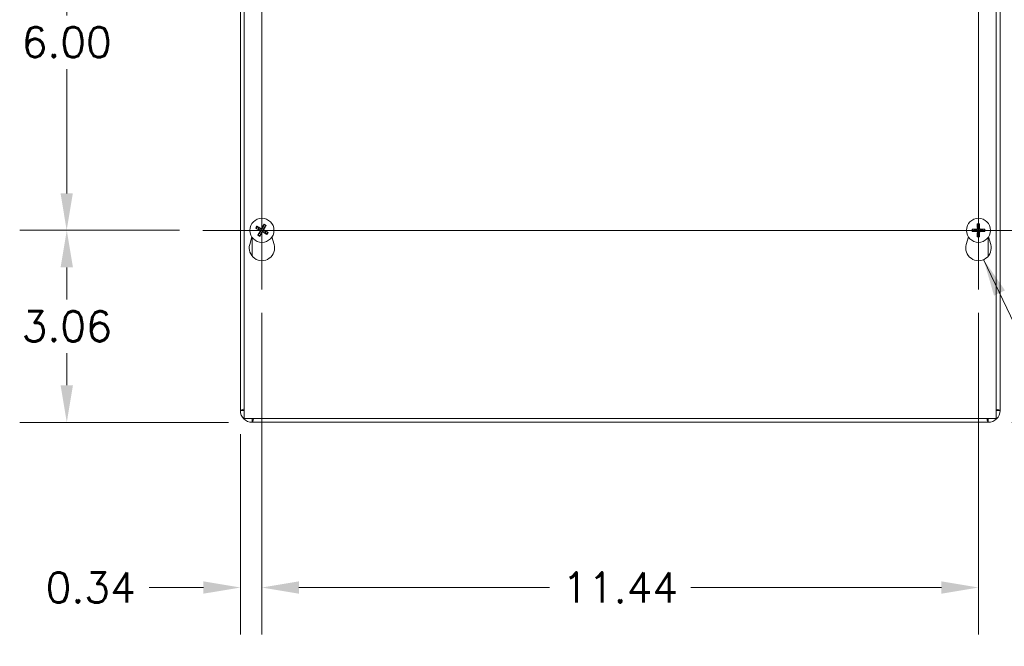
# Model space of a CAD drawing. Header units: inches. Extents: x 6.2 to 98, y 3.2 to 58.8.
# Tile 3 of 10: x 22.7 to 38.4, y 26.6 to 36.6. Entities that reach past the tile are written whole.
import ezdxf

# ---------------------------------------------------------------- set-up
doc = ezdxf.new("R2010")
doc.units = ezdxf.units.IN
doc.header["$LTSCALE"] = 6
doc.header["$MEASUREMENT"] = 0
for name, color, linetype, lineweight in [('Center Mark (ANSI)', 7, 'Continuous', 5), ('Centerline (ANSI)', 7, 'Continuous', 5), ('Dimension (ANSI)', 7, 'Continuous', 5), ('Symbol (ANSI)', 7, 'Continuous', 5), ('Visible (ANSI)', 7, 'Continuous', 5), ('Visible Narrow (ANSI)', 7, 'Continuous', 5)]:
    doc.layers.add(name, color=color, linetype=linetype, lineweight=lineweight)
doc.styles.add('ROMANS', font='RomanS.shx')
doc.dimstyles.new('Default (ANSI)', dxfattribs={"dimscale": 6, "dimtxt": 0.08, "dimasz": 0.098425, "dimexe": 0.125, "dimexo": 0.0625, "dimgap": 0.031496, "dimtad": 0, "dimtih": 1, "dimtoh": 1, "dimrnd": 1e-08, "dimzin": 0, "dimdsep": 46, "dimtxsty": 'ROMANS', "dimcen": 0.09, "dimdle": 0.393701, "dimclrd": 256, "dimclre": 256, "dimclrt": 256, "dimadec": 0, "dimazin": 0, "dimtfac": 1.25, "dimtofl": 0, "dimtmove": 0, "dimatfit": 3, "dimfxl": 0, "dimtolj": 1, "dimtzin": 0, "dimlwd": -1, "dimlwe": -1, "dimarcsym": 0})
doc.dimstyles.new('Default (ANSI)$7', dxfattribs={"dimscale": 6, "dimtxt": 0.08, "dimasz": 0.098425, "dimexe": 0.125, "dimexo": 0.0625, "dimgap": 0.031496, "dimtad": 0, "dimtih": 1, "dimtoh": 1, "dimrnd": 1e-08, "dimzin": 0, "dimdsep": 46, "dimtxsty": 'ROMANS', "dimcen": 0.09, "dimdle": 0.393701, "dimclrd": 256, "dimclre": 256, "dimclrt": 256, "dimadec": 0, "dimazin": 0, "dimtfac": 1.25, "dimtofl": 0, "dimtmove": 0, "dimatfit": 3, "dimfxl": 0, "dimtolj": 1, "dimtzin": 0, "dimlwd": -1, "dimlwe": -1, "dimarcsym": 0})

# ---------------------------------------------------------------- blocks, each defined once
blk = doc.blocks.new('*D7')
at = {"layer": 'Defpoints', "color": 0}
for p in [(38.147, 42.265), (38.147, 30.14), (45.718, 30.14)]:
    blk.add_point(p, dxfattribs=at)
at = {"layer": 'Dimension (ANSI)'}
for p, q in [((38.522, 42.265), (46.468, 42.265)), ((45.718, 41.675), (45.718, 37.432)), ((45.718, 30.731), (45.718, 34.974)), ((38.522, 30.14), (46.468, 30.14))]:
    blk.add_line(p, q, dxfattribs=at)
for points in [[(45.619, 41.675), (45.816, 41.675), (45.718, 42.265)], [(45.619, 30.731), (45.816, 30.731), (45.718, 30.14)]]:
    blk.add_solid(points, dxfattribs=at)
at = {"layer": 'Dimension (ANSI)', "insert": (45.718, 36.203), "char_height": 0.48, "attachment_point": 5, "style": 'ROMANS'}
blk.add_mtext('\\A1;12.13\\PTUB\\PHEIGHT', dxfattribs=at)
blk = doc.blocks.new('*D8')
at = {"layer": 'Defpoints', "color": 0}
for p in [(38.271, 42.203), (38.271, 30.203), (42.534, 30.203)]:
    blk.add_point(p, dxfattribs=at)
at = {"layer": 'Dimension (ANSI)'}
for p, q in [((38.646, 42.203), (43.284, 42.203)), ((42.534, 41.612), (42.534, 37.432)), ((42.534, 30.793), (42.534, 34.974)), ((38.646, 30.203), (43.284, 30.203))]:
    blk.add_line(p, q, dxfattribs=at)
for points in [[(42.435, 41.612), (42.632, 41.612), (42.534, 42.203)], [(42.435, 30.793), (42.632, 30.793), (42.534, 30.203)]]:
    blk.add_solid(points, dxfattribs=at)
at = {"layer": 'Dimension (ANSI)', "insert": (42.534, 36.203), "char_height": 0.48, "attachment_point": 5, "style": 'ROMANS'}
blk.add_mtext('\\A1;12.00\\PLID\\PHEIGHT', dxfattribs=at)
blk = doc.blocks.new('*D10')
at = {"layer": 'Defpoints', "color": 0}
for p in [(26.552, 32.261), (37.99, 32.261), (37.99, 27.505)]:
    blk.add_point(p, dxfattribs=at)
at = {"layer": 'Dimension (ANSI)'}
for p, q in [((26.552, 31.886), (26.552, 26.755)), ((37.99, 31.886), (37.99, 26.755)), ((27.143, 27.505), (31.145, 27.505)), ((37.399, 27.505), (33.397, 27.505))]:
    blk.add_line(p, q, dxfattribs=at)
for points in [[(27.143, 27.604), (27.143, 27.407), (26.552, 27.505)], [(37.399, 27.604), (37.399, 27.407), (37.99, 27.505)]]:
    blk.add_solid(points, dxfattribs=at)
at = {"layer": 'Dimension (ANSI)', "insert": (32.271, 27.505), "char_height": 0.48, "attachment_point": 5, "style": 'ROMANS'}
blk.add_mtext('\\A1;11.44', dxfattribs=at)
blk = doc.blocks.new('*D22')
at = {"layer": 'Defpoints', "color": 0}
for p in [(26.552, 32.261), (26.209, 30.327), (26.552, 27.505)]:
    blk.add_point(p, dxfattribs=at)
at = {"layer": 'Dimension (ANSI)'}
for p, q in [((26.552, 31.886), (26.552, 26.755)), ((26.209, 29.952), (26.209, 26.755)), ((25.618, 27.505), (24.753, 27.505)), ((27.143, 27.505), (27.733, 27.505))]:
    blk.add_line(p, q, dxfattribs=at)
for points in [[(25.618, 27.604), (25.618, 27.407), (26.209, 27.505)], [(27.143, 27.604), (27.143, 27.407), (26.552, 27.505)]]:
    blk.add_solid(points, dxfattribs=at)
at = {"layer": 'Dimension (ANSI)', "insert": (23.821, 27.505), "char_height": 0.48, "attachment_point": 5, "style": 'ROMANS'}
blk.add_mtext('\\A1;0.34', dxfattribs=at)
blk = doc.blocks.new('*D23')
at = {"layer": 'Defpoints', "color": 0}
for p in [(23.438, 33.203), (25.61, 33.203), (26.396, 30.14)]:
    blk.add_point(p, dxfattribs=at)
at = {"layer": 'Dimension (ANSI)'}
for p, q in [((25.235, 33.203), (22.688, 33.203)), ((23.438, 32.612), (23.438, 32.1)), ((23.438, 30.731), (23.438, 31.243)), ((26.021, 30.14), (22.688, 30.14))]:
    blk.add_line(p, q, dxfattribs=at)
for points in [[(23.339, 32.612), (23.536, 32.612), (23.438, 33.203)], [(23.339, 30.731), (23.536, 30.731), (23.438, 30.14)]]:
    blk.add_solid(points, dxfattribs=at)
at = {"layer": 'Dimension (ANSI)', "insert": (23.438, 31.672), "char_height": 0.48, "attachment_point": 5, "style": 'ROMANS'}
blk.add_mtext('\\A1;3.06', dxfattribs=at)
blk = doc.blocks.new('*D24')
at = {"layer": 'Defpoints', "color": 0}
for p in [(23.436, 39.203), (25.61, 39.203), (25.61, 33.203)]:
    blk.add_point(p, dxfattribs=at)
at = {"layer": 'Dimension (ANSI)'}
for p, q in [((25.235, 39.203), (22.686, 39.203)), ((23.436, 38.612), (23.436, 36.632)), ((23.436, 33.793), (23.436, 35.774)), ((25.235, 33.203), (22.686, 33.203))]:
    blk.add_line(p, q, dxfattribs=at)
for points in [[(23.338, 38.612), (23.534, 38.612), (23.436, 39.203)], [(23.338, 33.793), (23.534, 33.793), (23.436, 33.203)]]:
    blk.add_solid(points, dxfattribs=at)
at = {"layer": 'Dimension (ANSI)', "insert": (23.436, 36.203), "char_height": 0.48, "attachment_point": 5, "style": 'ROMANS'}
blk.add_mtext('\\A1;6.00', dxfattribs=at)

msp = doc.modelspace()

# ---------------------------------------------------------------- linework, layer by layer
at = {"layer": 'Center Mark (ANSI)', "linetype": 'Continuous'}
for p, q in [((26.55234, 32.26076), (26.55234, 34.14476)), ((25.61034, 33.20276), (27.49434, 33.20276)), ((38.93184, 33.20276), (37.04784, 33.20276))]:
    msp.add_line(p, q, dxfattribs=at)
at = {"layer": 'Centerline (ANSI)', "linetype": 'Continuous'}
for p, q in [((26.55234, 32.26076), (26.55234, 40.14476)), ((37.98984, 40.14476), (37.98984, 32.26076)), ((38.93184, 33.20276), (25.61034, 33.20276))]:
    msp.add_line(p, q, dxfattribs=at)
at = {"layer": 'Visible (ANSI)'}
for p, q in [((26.20859, 30.32726), (26.20859, 42.15906)), ((26.27109, 30.20276), (26.27109, 42.20276)), ((38.27109, 42.20276), (38.27109, 30.20276)), ((38.33359, 42.07826), (38.33359, 30.32726)), ((26.46481, 33.23183), (26.49087, 33.22343)), ((26.50306, 33.24492), (26.48248, 33.26298)), ((26.58141, 33.29029), (26.57301, 33.26423)), ((26.5945, 33.25204), (26.61256, 33.27262)), ((26.63987, 33.17369), (26.61381, 33.18208)), ((37.92617, 33.21511), (37.89936, 33.22067)), ((37.89936, 33.18485), (37.92617, 33.19041)), ((37.97193, 33.29323), (37.97749, 33.26643)), ((38.00219, 33.26643), (38.00775, 33.29323)), ((38.08032, 33.22067), (38.05351, 33.21511)), ((38.05351, 33.19041), (38.08032, 33.18485)), ((26.35732, 32.97811), (26.3918, 33.09745)), ((26.51018, 33.15347), (26.49212, 33.1329)), ((26.52327, 33.11523), (26.53167, 33.14128)), ((26.60162, 33.1606), (26.6222, 33.14254)), ((26.71288, 33.09745), (26.74736, 32.97811)), ((37.79482, 32.97811), (37.8293, 33.09745)), ((37.97749, 33.13909), (37.97193, 33.11228)), ((38.00775, 33.11228), (38.00219, 33.13909)), ((38.15038, 33.09745), (38.18486, 32.97811)), ((38.27109, 30.20276), (26.27109, 30.20276)), ((38.14659, 30.14026), (26.39559, 30.14026))]:
    msp.add_line(p, q, dxfattribs=at)
for centre in [(26.55234, 33.20276), (37.98984, 33.20276)]:
    msp.add_circle(centre, 0.192, dxfattribs=at)
for centre, radius, start, end in [((26.55234, 33.20276), 0.06486, 139.455547, 161.411306), ((26.55234, 33.20276), 0.06486, 49.455547, 71.411306), ((26.55234, 33.20276), 0.06486, 319.455547, 341.411306), ((37.98984, 33.20276), 0.06486, 169.02212, 190.97788), ((37.98984, 33.20276), 0.06486, 79.02212, 100.97788), ((37.98984, 33.20276), 0.06486, 349.02212, 10.97788), ((26.55234, 33.20276), 0.06486, 229.455547, 251.411306), ((37.98984, 33.20276), 0.06486, 259.02212, 280.97788), ((26.55234, 32.92176), 0.203, 163.884171, 16.115829), ((37.98984, 32.92176), 0.203, 163.884171, 16.115829), ((26.39559, 30.32726), 0.187, 180, 270), ((26.39559, 30.32726), 0.125, 180, 185.1264), ((26.39559, 30.32726), 0.125, 264.8736, 270), ((38.14659, 30.32726), 0.187, 270, 0), ((38.14659, 30.32726), 0.125, 270, 275.1264), ((38.14659, 30.32726), 0.125, 354.8736, 0)]:
    msp.add_arc(centre, radius, start, end, dxfattribs=at)
for centre, major_axis, start_param, end_param in [((26.55449, 33.2068), (0.22432, -0.11907), 4.30043435, 4.58502232), ((26.54997, 33.19884), (-0.21729, 0.13146), 4.83975564, 5.12434361), ((26.55626, 33.20039), (-0.13146, -0.21729), 4.83975564, 5.12434361), ((26.54829, 33.20491), (0.11907, 0.22432), 4.30043435, 4.58502232), ((26.55639, 33.20061), (-0.11907, -0.22432), 4.30043435, 4.58502232), ((26.55471, 33.20668), (0.21729, -0.13146), 4.83975564, 5.12434361), ((26.54842, 33.20513), (0.13146, 0.21729), 4.83975564, 5.12434361), ((26.55019, 33.19871), (-0.22432, 0.11907), 4.30043435, 4.58502232), ((37.98971, 33.19818), (-0.25386, 0.00712), 4.83975564, 5.12434361), ((37.98971, 33.20734), (0.25386, 0.00712), 4.30043435, 4.58502232), ((37.99442, 33.20289), (0.00712, -0.25386), 4.30043435, 4.58502232), ((37.99442, 33.20263), (-0.00712, -0.25386), 4.83975564, 5.12434361), ((37.98526, 33.20289), (0.00712, 0.25386), 4.83975564, 5.12434361), ((37.98526, 33.20263), (-0.00712, 0.25386), 4.30043435, 4.58502232), ((37.98997, 33.19818), (-0.25386, -0.00712), 4.30043435, 4.58502232), ((37.98997, 33.20734), (0.25386, -0.00712), 4.83975564, 5.12434361)]:
    msp.add_ellipse(centre, major_axis=major_axis, ratio=0.08715574, start_param=start_param, end_param=end_param, dxfattribs=at)
for points, knots in [([(26.46481, 33.23183), (26.46444, 33.23194), (26.46392, 33.23215), (26.46272, 33.23265), (26.4618, 33.23308), (26.4601, 33.2339), (26.45902, 33.23445), (26.4572, 33.23541), (26.45614, 33.236), (26.45527, 33.23651), (26.45522, 33.23654), (26.45516, 33.23657)], [0.0712949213, 0.0712949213, 0.0712949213, 0.0712949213, 0.0775604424, 0.0775604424, 0.0853000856, 0.0853000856, 0.0931299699, 0.0931299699, 0.1009657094, 0.1009657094, 0.101461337, 0.101461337, 0.101461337, 0.101461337]), ([(26.47346, 33.26883), (26.47352, 33.2688), (26.47357, 33.26877), (26.47445, 33.26827), (26.4755, 33.26767), (26.47726, 33.2666), (26.47828, 33.26596), (26.47986, 33.26492), (26.4807, 33.26435), (26.48175, 33.26358), (26.48219, 33.26323), (26.48248, 33.26298)], [0.0228816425, 0.0228816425, 0.0228816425, 0.0228816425, 0.02337727, 0.02337727, 0.0312130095, 0.0312130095, 0.0390428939, 0.0390428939, 0.0467825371, 0.0467825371, 0.0530480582, 0.0530480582, 0.0530480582, 0.0530480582]), ([(26.5157, 33.20254), (26.51714, 33.20175), (26.51852, 33.20063), (26.52073, 33.19793), (26.52156, 33.19635), (26.52252, 33.1932), (26.52272, 33.19142), (26.5224, 33.18795), (26.52189, 33.18624), (26.52102, 33.18458), (26.5209, 33.18436), (26.52078, 33.18415)], [0, 0, 0, 0, 0.0125584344, 0.0125584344, 0.0251168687, 0.0251168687, 0.0376591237, 0.0376591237, 0.0502013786, 0.0502013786, 0.0520674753, 0.0520674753, 0.0520674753, 0.0520674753]), ([(26.51958, 33.20984), (26.52173, 33.20882), (26.52376, 33.20738), (26.52652, 33.20464), (26.52764, 33.20325), (26.52948, 33.20015), (26.53021, 33.19844), (26.53113, 33.19511), (26.53139, 33.19327), (26.53139, 33.18966), (26.53114, 33.1879), (26.53018, 33.18413), (26.52918, 33.18185), (26.52785, 33.17987)], [0.2359932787, 0.2359932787, 0.2359932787, 0.2359932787, 0.2549328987, 0.2549328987, 0.2681126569, 0.2681126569, 0.2812924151, 0.2812924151, 0.2944721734, 0.2944721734, 0.3076519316, 0.3076519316, 0.3265915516, 0.3265915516, 0.3265915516, 0.3265915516]), ([(26.55942, 33.23552), (26.5584, 33.23336), (26.55696, 33.23133), (26.55422, 33.22857), (26.55283, 33.22746), (26.54974, 33.22561), (26.54802, 33.22489), (26.54469, 33.22397), (26.54285, 33.22371), (26.53925, 33.22371), (26.53748, 33.22395), (26.53371, 33.22492), (26.53143, 33.22592), (26.52945, 33.22724)], [0.2359932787, 0.2359932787, 0.2359932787, 0.2359932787, 0.2549328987, 0.2549328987, 0.2681126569, 0.2681126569, 0.2812924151, 0.2812924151, 0.2944721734, 0.2944721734, 0.3076519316, 0.3076519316, 0.3265915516, 0.3265915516, 0.3265915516, 0.3265915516]), ([(26.55212, 33.2394), (26.55134, 33.23796), (26.55022, 33.23658), (26.54751, 33.23437), (26.54593, 33.23354), (26.54278, 33.23258), (26.541, 33.23238), (26.53753, 33.23269), (26.53583, 33.23321), (26.53416, 33.23408), (26.53394, 33.23419), (26.53373, 33.23432)], [0, 0, 0, 0, 0.0125584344, 0.0125584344, 0.0251168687, 0.0251168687, 0.0376591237, 0.0376591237, 0.0502013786, 0.0502013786, 0.052067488, 0.052067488, 0.052067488, 0.052067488]), ([(26.54526, 33.17), (26.54628, 33.17215), (26.54772, 33.17418), (26.55046, 33.17694), (26.55185, 33.17806), (26.55494, 33.1799), (26.55666, 33.18062), (26.55999, 33.18154), (26.56183, 33.1818), (26.56543, 33.18181), (26.5672, 33.18156), (26.57097, 33.1806), (26.57325, 33.1796), (26.57523, 33.17827)], [0.2359932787, 0.2359932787, 0.2359932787, 0.2359932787, 0.2549328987, 0.2549328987, 0.2681126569, 0.2681126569, 0.2812924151, 0.2812924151, 0.2944721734, 0.2944721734, 0.3076519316, 0.3076519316, 0.3265915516, 0.3265915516, 0.3265915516, 0.3265915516]), ([(26.55256, 33.16612), (26.55334, 33.16755), (26.55446, 33.16894), (26.55717, 33.17115), (26.55875, 33.17197), (26.5619, 33.17294), (26.56367, 33.17314), (26.56715, 33.17282), (26.56885, 33.1723), (26.57052, 33.17144), (26.57074, 33.17132), (26.57095, 33.1712)], [0, 0, 0, 0, 0.0125556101, 0.0125556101, 0.0251112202, 0.0251112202, 0.0376562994, 0.0376562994, 0.0502013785, 0.0502013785, 0.0520674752, 0.0520674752, 0.0520674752, 0.0520674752]), ([(26.5851, 33.19567), (26.58295, 33.19669), (26.58092, 33.19813), (26.57816, 33.20088), (26.57704, 33.20227), (26.5752, 33.20536), (26.57447, 33.20707), (26.57355, 33.21041), (26.5733, 33.21225), (26.57329, 33.21585), (26.57354, 33.21762), (26.5745, 33.22139), (26.5755, 33.22366), (26.57683, 33.22565)], [0.2359932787, 0.2359932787, 0.2359932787, 0.2359932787, 0.2549328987, 0.2549328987, 0.2681126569, 0.2681126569, 0.2812924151, 0.2812924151, 0.2944721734, 0.2944721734, 0.3076519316, 0.3076519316, 0.3265915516, 0.3265915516, 0.3265915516, 0.3265915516]), ([(26.58141, 33.29029), (26.58153, 33.29066), (26.58173, 33.29118), (26.58224, 33.29238), (26.58266, 33.2933), (26.58348, 33.295), (26.58403, 33.29608), (26.585, 33.29789), (26.58558, 33.29895), (26.58609, 33.29983), (26.58612, 33.29988), (26.58615, 33.29994)], [0.0712949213, 0.0712949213, 0.0712949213, 0.0712949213, 0.0775604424, 0.0775604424, 0.0853000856, 0.0853000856, 0.0931299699, 0.0931299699, 0.1009657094, 0.1009657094, 0.101461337, 0.101461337, 0.101461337, 0.101461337]), ([(26.58898, 33.20298), (26.58754, 33.20376), (26.58616, 33.20488), (26.58395, 33.20758), (26.58312, 33.20917), (26.58216, 33.21232), (26.58196, 33.21409), (26.58228, 33.21757), (26.5828, 33.21927), (26.58366, 33.22094), (26.58378, 33.22115), (26.5839, 33.22137)], [0, 0, 0, 0, 0.0125584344, 0.0125584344, 0.0251168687, 0.0251168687, 0.0376591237, 0.0376591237, 0.0502013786, 0.0502013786, 0.0520674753, 0.0520674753, 0.0520674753, 0.0520674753]), ([(26.61841, 33.28163), (26.61838, 33.28158), (26.61835, 33.28153), (26.61786, 33.28064), (26.61725, 33.2796), (26.61618, 33.27784), (26.61554, 33.27681), (26.6145, 33.27523), (26.61393, 33.2744), (26.61316, 33.27335), (26.61282, 33.27291), (26.61256, 33.27262)], [0.0228816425, 0.0228816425, 0.0228816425, 0.0228816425, 0.02337727, 0.02337727, 0.0312130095, 0.0312130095, 0.0390428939, 0.0390428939, 0.0467825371, 0.0467825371, 0.0530480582, 0.0530480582, 0.0530480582, 0.0530480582]), ([(26.63987, 33.17369), (26.64024, 33.17357), (26.64076, 33.17337), (26.64196, 33.17286), (26.64288, 33.17244), (26.64458, 33.17161), (26.64566, 33.17107), (26.64748, 33.1701), (26.64854, 33.16952), (26.64941, 33.16901), (26.64947, 33.16898), (26.64952, 33.16895)], [0.0712949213, 0.0712949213, 0.0712949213, 0.0712949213, 0.0775604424, 0.0775604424, 0.0853000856, 0.0853000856, 0.0931299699, 0.0931299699, 0.1009657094, 0.1009657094, 0.101461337, 0.101461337, 0.101461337, 0.101461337]), ([(37.88863, 33.2213), (37.8887, 33.2213), (37.88876, 33.2213), (37.88977, 33.22131), (37.89098, 33.2213), (37.89303, 33.22124), (37.89424, 33.22119), (37.89613, 33.22106), (37.89714, 33.22098), (37.89843, 33.22083), (37.89899, 33.22074), (37.89936, 33.22067)], [0.0228816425, 0.0228816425, 0.0228816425, 0.0228816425, 0.02337727, 0.02337727, 0.0312130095, 0.0312130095, 0.0390428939, 0.0390428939, 0.0467825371, 0.0467825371, 0.0530480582, 0.0530480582, 0.0530480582, 0.0530480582]), ([(37.89936, 33.18485), (37.89899, 33.18477), (37.89843, 33.18469), (37.89714, 33.18454), (37.89613, 33.18445), (37.89424, 33.18433), (37.89303, 33.18427), (37.89098, 33.18422), (37.88977, 33.1842), (37.88876, 33.18421), (37.8887, 33.18421), (37.88863, 33.18421)], [0.0712949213, 0.0712949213, 0.0712949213, 0.0712949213, 0.0775604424, 0.0775604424, 0.0853000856, 0.0853000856, 0.0931299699, 0.0931299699, 0.1009657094, 0.1009657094, 0.101461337, 0.101461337, 0.101461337, 0.101461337]), ([(37.97984, 33.23475), (37.98001, 33.23237), (37.97976, 33.22989), (37.97874, 33.22614), (37.97808, 33.22448), (37.9763, 33.22135), (37.97516, 33.21988), (37.97272, 33.21743), (37.97124, 33.2163), (37.96811, 33.21452), (37.96646, 33.21386), (37.9627, 33.21284), (37.96023, 33.21259), (37.95785, 33.21276)], [0.2359932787, 0.2359932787, 0.2359932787, 0.2359932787, 0.2549328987, 0.2549328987, 0.2681126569, 0.2681126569, 0.2812924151, 0.2812924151, 0.2944721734, 0.2944721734, 0.3076519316, 0.3076519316, 0.3265915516, 0.3265915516, 0.3265915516, 0.3265915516]), ([(37.95785, 33.19275), (37.96023, 33.19293), (37.9627, 33.19268), (37.96646, 33.19165), (37.96811, 33.191), (37.97124, 33.18921), (37.97272, 33.18808), (37.97516, 33.18564), (37.9763, 33.18416), (37.97808, 33.18103), (37.97874, 33.17937), (37.97976, 33.17562), (37.98001, 33.17315), (37.97984, 33.17077)], [0.2359932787, 0.2359932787, 0.2359932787, 0.2359932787, 0.2549328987, 0.2549328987, 0.2681126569, 0.2681126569, 0.2812924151, 0.2812924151, 0.2944721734, 0.2944721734, 0.3076519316, 0.3076519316, 0.3265915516, 0.3265915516, 0.3265915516, 0.3265915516]), ([(37.97157, 33.23452), (37.9716, 33.23288), (37.97131, 33.23113), (37.97004, 33.22787), (37.96907, 33.22637), (37.96681, 33.22398), (37.96537, 33.22293), (37.96219, 33.22149), (37.96045, 33.2211), (37.95857, 33.22103), (37.95833, 33.22102), (37.95808, 33.22103)], [0, 0, 0, 0, 0.0125584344, 0.0125584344, 0.0251168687, 0.0251168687, 0.0376591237, 0.0376591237, 0.0502013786, 0.0502013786, 0.052067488, 0.052067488, 0.052067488, 0.052067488]), ([(37.95808, 33.18449), (37.95972, 33.18451), (37.96147, 33.18422), (37.96473, 33.18296), (37.96623, 33.18199), (37.96862, 33.17973), (37.96967, 33.17828), (37.97111, 33.1751), (37.9715, 33.17337), (37.97157, 33.17149), (37.97157, 33.17125), (37.97157, 33.171)], [0, 0, 0, 0, 0.0125584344, 0.0125584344, 0.0251168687, 0.0251168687, 0.0376591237, 0.0376591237, 0.0502013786, 0.0502013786, 0.0520674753, 0.0520674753, 0.0520674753, 0.0520674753]), ([(37.97193, 33.29323), (37.97185, 33.29361), (37.97177, 33.29417), (37.97162, 33.29546), (37.97153, 33.29647), (37.97141, 33.29836), (37.97136, 33.29956), (37.9713, 33.30162), (37.97129, 33.30283), (37.97129, 33.30384), (37.9713, 33.3039), (37.9713, 33.30396)], [0.0712949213, 0.0712949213, 0.0712949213, 0.0712949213, 0.0775604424, 0.0775604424, 0.0853000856, 0.0853000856, 0.0931299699, 0.0931299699, 0.1009657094, 0.1009657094, 0.101461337, 0.101461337, 0.101461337, 0.101461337]), ([(38.02183, 33.21276), (38.01945, 33.21259), (38.01698, 33.21284), (38.01322, 33.21386), (38.01157, 33.21452), (38.00844, 33.2163), (38.00696, 33.21743), (38.00452, 33.21988), (38.00338, 33.22135), (38.0016, 33.22448), (38.00094, 33.22614), (37.99992, 33.22989), (37.99967, 33.23237), (37.99984, 33.23475)], [0.2359932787, 0.2359932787, 0.2359932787, 0.2359932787, 0.2549328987, 0.2549328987, 0.2681126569, 0.2681126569, 0.2812924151, 0.2812924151, 0.2944721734, 0.2944721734, 0.3076519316, 0.3076519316, 0.3265915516, 0.3265915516, 0.3265915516, 0.3265915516]), ([(37.99984, 33.17077), (37.99967, 33.17315), (37.99992, 33.17562), (38.00094, 33.17937), (38.0016, 33.18103), (38.00338, 33.18416), (38.00452, 33.18564), (38.00696, 33.18808), (38.00844, 33.18921), (38.01157, 33.191), (38.01322, 33.19165), (38.01698, 33.19268), (38.01945, 33.19293), (38.02183, 33.19275)], [0.2359932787, 0.2359932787, 0.2359932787, 0.2359932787, 0.2549328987, 0.2549328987, 0.2681126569, 0.2681126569, 0.2812924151, 0.2812924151, 0.2944721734, 0.2944721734, 0.3076519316, 0.3076519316, 0.3265915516, 0.3265915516, 0.3265915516, 0.3265915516]), ([(38.00838, 33.30396), (38.00839, 33.3039), (38.00839, 33.30384), (38.00839, 33.30283), (38.00838, 33.30162), (38.00832, 33.29956), (38.00827, 33.29836), (38.00815, 33.29647), (38.00806, 33.29546), (38.00791, 33.29417), (38.00783, 33.29361), (38.00775, 33.29323)], [0.0228816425, 0.0228816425, 0.0228816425, 0.0228816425, 0.02337727, 0.02337727, 0.0312130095, 0.0312130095, 0.0390428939, 0.0390428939, 0.0467825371, 0.0467825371, 0.0530480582, 0.0530480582, 0.0530480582, 0.0530480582]), ([(38.00811, 33.171), (38.00808, 33.17263), (38.00837, 33.17439), (38.00964, 33.17764), (38.01061, 33.17914), (38.01287, 33.18154), (38.01431, 33.18259), (38.01749, 33.18403), (38.01923, 33.18442), (38.02111, 33.18449), (38.02135, 33.18449), (38.0216, 33.18449)], [0, 0, 0, 0, 0.0125556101, 0.0125556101, 0.0251112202, 0.0251112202, 0.0376562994, 0.0376562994, 0.0502013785, 0.0502013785, 0.0520674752, 0.0520674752, 0.0520674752, 0.0520674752]), ([(38.0216, 33.22103), (38.01996, 33.221), (38.01821, 33.22129), (38.01495, 33.22255), (38.01345, 33.22352), (38.01106, 33.22579), (38.01001, 33.22723), (38.00857, 33.23041), (38.00818, 33.23215), (38.00811, 33.23402), (38.00811, 33.23427), (38.00811, 33.23452)], [0, 0, 0, 0, 0.0125584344, 0.0125584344, 0.0251168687, 0.0251168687, 0.0376591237, 0.0376591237, 0.0502013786, 0.0502013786, 0.0520674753, 0.0520674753, 0.0520674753, 0.0520674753]), ([(38.08032, 33.22067), (38.08069, 33.22074), (38.08125, 33.22083), (38.08254, 33.22098), (38.08355, 33.22106), (38.08544, 33.22119), (38.08665, 33.22124), (38.0887, 33.2213), (38.08991, 33.22131), (38.09092, 33.2213), (38.09099, 33.2213), (38.09105, 33.2213)], [0.0712949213, 0.0712949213, 0.0712949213, 0.0712949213, 0.0775604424, 0.0775604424, 0.0853000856, 0.0853000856, 0.0931299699, 0.0931299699, 0.1009657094, 0.1009657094, 0.101461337, 0.101461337, 0.101461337, 0.101461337]), ([(38.09105, 33.18421), (38.09099, 33.18421), (38.09092, 33.18421), (38.08991, 33.1842), (38.0887, 33.18422), (38.08665, 33.18427), (38.08544, 33.18433), (38.08355, 33.18445), (38.08254, 33.18454), (38.08125, 33.18469), (38.08069, 33.18477), (38.08032, 33.18485)], [0.0228816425, 0.0228816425, 0.0228816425, 0.0228816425, 0.02337727, 0.02337727, 0.0312130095, 0.0312130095, 0.0390428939, 0.0390428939, 0.0467825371, 0.0467825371, 0.0530480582, 0.0530480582, 0.0530480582, 0.0530480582]), ([(26.48627, 33.12388), (26.4863, 33.12393), (26.48633, 33.12399), (26.48682, 33.12487), (26.48743, 33.12592), (26.4885, 33.12768), (26.48914, 33.1287), (26.49018, 33.13028), (26.49075, 33.13112), (26.49152, 33.13216), (26.49187, 33.13261), (26.49212, 33.1329)], [0.0228816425, 0.0228816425, 0.0228816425, 0.0228816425, 0.02337727, 0.02337727, 0.0312130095, 0.0312130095, 0.0390428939, 0.0390428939, 0.0467825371, 0.0467825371, 0.0530480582, 0.0530480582, 0.0530480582, 0.0530480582]), ([(26.52327, 33.11523), (26.52315, 33.11486), (26.52295, 33.11433), (26.52244, 33.11314), (26.52202, 33.11221), (26.5212, 33.11052), (26.52065, 33.10944), (26.51968, 33.10762), (26.5191, 33.10656), (26.51859, 33.10568), (26.51856, 33.10563), (26.51853, 33.10558)], [0.0712949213, 0.0712949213, 0.0712949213, 0.0712949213, 0.0775604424, 0.0775604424, 0.0853000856, 0.0853000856, 0.0931299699, 0.0931299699, 0.1009657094, 0.1009657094, 0.101461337, 0.101461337, 0.101461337, 0.101461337]), ([(26.63122, 33.13669), (26.63116, 33.13672), (26.63111, 33.13675), (26.63023, 33.13724), (26.62918, 33.13785), (26.62742, 33.13891), (26.6264, 33.13956), (26.62482, 33.14059), (26.62398, 33.14117), (26.62293, 33.14194), (26.62249, 33.14228), (26.6222, 33.14254)], [0.0228816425, 0.0228816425, 0.0228816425, 0.0228816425, 0.02337727, 0.02337727, 0.0312130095, 0.0312130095, 0.0390428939, 0.0390428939, 0.0467825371, 0.0467825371, 0.0530480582, 0.0530480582, 0.0530480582, 0.0530480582]), ([(37.9713, 33.10155), (37.9713, 33.10161), (37.97129, 33.10167), (37.97129, 33.10269), (37.9713, 33.1039), (37.97136, 33.10595), (37.97141, 33.10716), (37.97153, 33.10904), (37.97162, 33.11005), (37.97177, 33.11135), (37.97185, 33.1119), (37.97193, 33.11228)], [0.0228816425, 0.0228816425, 0.0228816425, 0.0228816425, 0.02337727, 0.02337727, 0.0312130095, 0.0312130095, 0.0390428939, 0.0390428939, 0.0467825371, 0.0467825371, 0.0530480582, 0.0530480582, 0.0530480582, 0.0530480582]), ([(38.00775, 33.11228), (38.00783, 33.1119), (38.00791, 33.11135), (38.00806, 33.11005), (38.00815, 33.10904), (38.00827, 33.10716), (38.00832, 33.10595), (38.00838, 33.1039), (38.00839, 33.10269), (38.00839, 33.10167), (38.00839, 33.10161), (38.00838, 33.10155)], [0.0712949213, 0.0712949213, 0.0712949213, 0.0712949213, 0.0775604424, 0.0775604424, 0.0853000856, 0.0853000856, 0.0931299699, 0.0931299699, 0.1009657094, 0.1009657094, 0.101461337, 0.101461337, 0.101461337, 0.101461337]), ([(26.27119, 30.35095), (26.26092, 30.34889), (26.25164, 30.34683), (26.24365, 30.34477), (26.22103, 30.33893), (26.20859, 30.33309), (26.20859, 30.32726)], [0.728532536, 0.728532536, 0.728532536, 0.728532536, 0.948488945, 0.948488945, 0.948488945, 1.570796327, 1.570796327, 1.570796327, 1.570796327]), ([(38.12289, 30.20286), (38.12496, 30.19258), (38.12702, 30.18331), (38.12908, 30.17531), (38.13492, 30.1527), (38.14075, 30.14026), (38.14659, 30.14026)], [0.728532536, 0.728532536, 0.728532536, 0.728532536, 0.948488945, 0.948488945, 0.948488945, 1.570796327, 1.570796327, 1.570796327, 1.570796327])]:
    msp.add_open_spline(points, degree=3, knots=knots, dxfattribs=at)
for points, weights in [([(26.49087, 33.22343), (26.50983, 33.21446), (26.51958, 33.20984)], [1, 1.40669277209, 1.76946736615]), ([(26.52945, 33.22724), (26.52048, 33.23324), (26.50306, 33.24492)], [1.76946736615, 1.40669277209, 1]), ([(26.52785, 33.17987), (26.52186, 33.1709), (26.51018, 33.15347)], [1.76946736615, 1.40669277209, 1]), ([(26.53167, 33.14128), (26.54064, 33.16025), (26.54526, 33.17)], [1, 1.40669277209, 1.76946736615]), ([(26.57301, 33.26423), (26.56405, 33.24527), (26.55942, 33.23552)], [1, 1.40669277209, 1.76946736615]), ([(26.57523, 33.17827), (26.5842, 33.17228), (26.60162, 33.1606)], [1.76946736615, 1.40669277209, 1]), ([(26.57683, 33.22565), (26.58282, 33.23461), (26.5945, 33.25204)], [1.76946736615, 1.40669277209, 1]), ([(26.61381, 33.18208), (26.59485, 33.19105), (26.5851, 33.19567)], [1, 1.40669277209, 1.76946736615]), ([(37.95785, 33.21276), (37.94709, 33.21355), (37.92617, 33.21511)], [1.76946736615, 1.40669277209, 1]), ([(37.92617, 33.19041), (37.94709, 33.19196), (37.95785, 33.19275)], [1, 1.40669277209, 1.76946736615]), ([(37.97749, 33.26643), (37.97905, 33.24551), (37.97984, 33.23475)], [1, 1.40669277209, 1.76946736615]), ([(37.97984, 33.17077), (37.97905, 33.16001), (37.97749, 33.13909)], [1.76946736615, 1.40669277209, 1]), ([(37.99984, 33.23475), (38.00063, 33.24551), (38.00219, 33.26643)], [1.76946736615, 1.40669277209, 1]), ([(38.00219, 33.13909), (38.00063, 33.16001), (37.99984, 33.17077)], [1, 1.40669277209, 1.76946736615]), ([(38.05351, 33.21511), (38.03259, 33.21355), (38.02183, 33.21276)], [1, 1.40669277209, 1.76946736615]), ([(38.02183, 33.19275), (38.03259, 33.19196), (38.05351, 33.19041)], [1.76946736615, 1.40669277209, 1])]:
    msp.add_rational_spline(points, weights, degree=2, dxfattribs=at)
for points in [[(38.33359, 30.32726), (38.33359, 30.33516), (38.30997, 30.34306), (38.27104, 30.35095)], [(26.27059, 30.32726), (26.24992, 30.32726), (26.22926, 30.32726), (26.20859, 30.32726)], [(26.27059, 30.32726), (26.27059, 30.3281), (26.27077, 30.32894), (26.27112, 30.32977)], [(26.39559, 30.14026), (26.40349, 30.14026), (26.41139, 30.16388), (26.41929, 30.20281)], [(26.39559, 30.20226), (26.39643, 30.20226), (26.39727, 30.20244), (26.39811, 30.20279)], [(26.39559, 30.14026), (26.39559, 30.16092), (26.39559, 30.18159), (26.39559, 30.20226)], [(38.14659, 30.20226), (38.14575, 30.20226), (38.14491, 30.20244), (38.14407, 30.20279)], [(38.14659, 30.20226), (38.14659, 30.18159), (38.14659, 30.16092), (38.14659, 30.14026)], [(38.27159, 30.32726), (38.27159, 30.3281), (38.27141, 30.32894), (38.27106, 30.32977)], [(38.33359, 30.32726), (38.31292, 30.32726), (38.29226, 30.32726), (38.27159, 30.32726)]]:
    msp.add_open_spline(points, degree=3, dxfattribs=at)
at = {"layer": 'Visible Narrow (ANSI)'}
for p, q in [((26.5157, 33.20254), (26.51958, 33.20984)), ((26.52078, 33.18415), (26.52785, 33.17987)), ((26.53373, 33.23432), (26.52945, 33.22724)), ((26.55256, 33.16612), (26.54526, 33.17)), ((26.55212, 33.2394), (26.55942, 33.23552)), ((26.57095, 33.1712), (26.57523, 33.17827)), ((26.5839, 33.22137), (26.57683, 33.22565)), ((26.58898, 33.20298), (26.5851, 33.19567)), ((37.95808, 33.22103), (37.95785, 33.21276)), ((37.95808, 33.18449), (37.95785, 33.19275)), ((37.97157, 33.23452), (37.97984, 33.23475)), ((37.97157, 33.171), (37.97984, 33.17077)), ((38.00811, 33.23452), (37.99984, 33.23475)), ((38.00811, 33.171), (37.99984, 33.17077)), ((38.0216, 33.22103), (38.02183, 33.21276)), ((38.0216, 33.18449), (38.02183, 33.19275)), ((26.39559, 33.09188), (26.39559, 32.79277)), ((38.14659, 32.79277), (38.14659, 33.09188))]:
    msp.add_line(p, q, dxfattribs=at)
for centre, radius, start, end in [((26.55234, 33.20276), 0.10289, 140.04992, 160.816933), ((26.55234, 33.20276), 0.09223, 139.237607, 161.629247), ((26.55234, 33.20276), 0.09223, 49.237607, 71.629247), ((26.55234, 33.20276), 0.10289, 50.04992, 70.816933), ((26.55234, 33.20276), 0.09223, 319.237607, 341.629247), ((26.55234, 33.20276), 0.10289, 320.04992, 340.816933), ((37.98984, 33.20276), 0.10289, 169.616494, 190.383506), ((37.98984, 33.20276), 0.09223, 168.80418, 191.19582), ((37.98984, 33.20276), 0.10289, 79.616494, 100.383506), ((37.98984, 33.20276), 0.09223, 78.80418, 101.19582), ((37.98984, 33.20276), 0.09223, 348.80418, 11.19582), ((37.98984, 33.20276), 0.10289, 349.616494, 10.383506), ((26.55234, 33.20276), 0.10289, 230.04992, 250.816933), ((26.55234, 33.20276), 0.09223, 229.237607, 251.629247), ((37.98984, 33.20276), 0.10289, 259.616494, 280.383506), ((37.98984, 33.20276), 0.09223, 258.80418, 281.19582)]:
    msp.add_arc(centre, radius, start, end, dxfattribs=at)

# ---------------------------------------------------------------- dimensions: what is measured, and where the dimension line sits
at = {"layer": 'Dimension (ANSI)'}
for base, p1, p2, text, picture, middle in [((45.7176722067, 30.1402574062), (38.1465902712, 42.2652574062), (38.1465902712, 30.1402574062), '<>\\PTUB\\PHEIGHT', '*D7', (45.7176722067, 36.2027574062)), ((42.53376, 30.20276), (38.27109, 42.20276), (38.27109, 30.20276), '<>\\PLID\\PHEIGHT', '*D8', (42.53376, 36.20276))]:
    dim = msp.add_linear_dim(base=base, p1=p1, p2=p2, angle=270, text=text, dimstyle='Default (ANSI)', override={"dimdec": 2, "dimtp": 0, "dimtm": 0, "dimtdec": 2, "dimatfit": 1}, dxfattribs=at)
    dim.commit()
    dim.dimension.update_dxf_attribs({"geometry": picture, "text_midpoint": middle, "dimtype": 160})
for base, p1, p2, angle, picture, middle in [((23.43596, 39.20276), (25.61034, 33.20276), (25.61034, 39.20276), 270, '*D24', (23.43596, 36.20276)), ((23.43781, 33.20276), (26.39559, 30.14026), (25.61034, 33.20276), 90, '*D23', (23.43781, 31.67151))]:
    dim = msp.add_linear_dim(base=base, p1=p1, p2=p2, angle=angle, dimstyle='Default (ANSI)', override={"dimdec": 2, "dimtp": 0, "dimtm": 0, "dimtdec": 2, "dimatfit": 1}, dxfattribs=at)
    dim.commit()
    dim.dimension.update_dxf_attribs({"geometry": picture, "text_midpoint": middle, "dimtype": 160})
for base, p1, p2, picture, middle in [((26.55234, 27.50514), (26.20859, 30.32726), (26.55234, 32.26076), '*D22', (23.8213, 27.50514)), ((37.98984, 27.50514), (26.55234, 32.26076), (37.98984, 32.26076), '*D10', (32.27109, 27.50514))]:
    dim = msp.add_linear_dim(base=base, p1=p1, p2=p2, dimstyle='Default (ANSI)', override={"dimtih": 0, "dimtoh": 0, "dimdec": 2, "dimtp": 0, "dimtm": 0, "dimtdec": 2, "dimatfit": 1}, dxfattribs=at)
    dim.commit()
    dim.dimension.update_dxf_attribs({"geometry": picture, "text_midpoint": middle, "dimtype": 160})

# ---------------------------------------------------------------- leaders
at = {"layer": 'Symbol (ANSI)', "annotation_type": 0, "has_hookline": 1, "hookline_direction": 0, "text_width": 4.22857}
msp.add_leader([(38.07162, 32.73596), (41.0116, 26.56775), (41.60215, 26.56775)], dimstyle='Default (ANSI)$7', override={"dimtad": 0}, dxfattribs=at)

doc.saveas('drawing.dxf')
